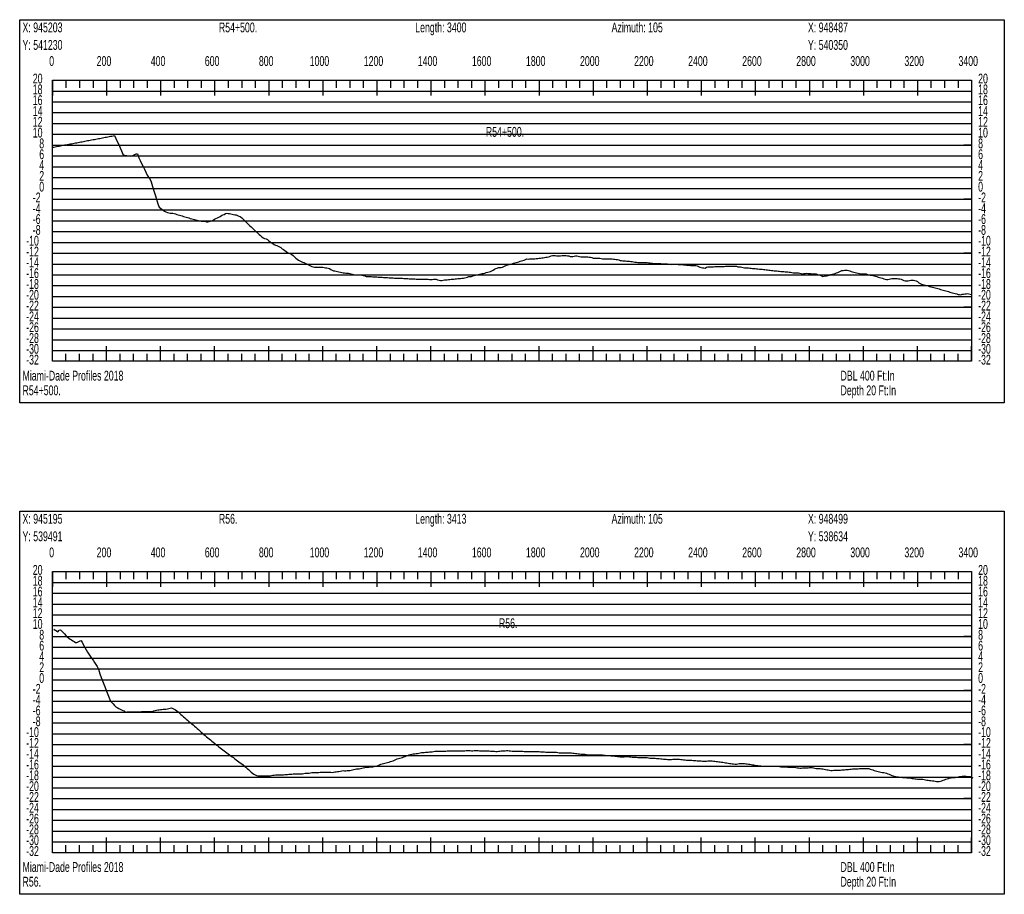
# Model space of a CAD drawing. Header units: feet. Extents: x 1 to 30, y -268 to -1.
# Tile 44 of 94: x 11 to 20, y -141 to -133. Entities that reach past the tile are written whole.
import ezdxf

# ---------------------------------------------------------------- set-up
doc = ezdxf.new("R2010")
doc.units = ezdxf.units.FT
doc.header["$MEASUREMENT"] = 0
doc.layers.add('LABELS', color=7, linetype='Continuous')
doc.layers.add('XSECTION', color=7, linetype='Continuous')

msp = doc.modelspace()

# ---------------------------------------------------------------- linework, layer by layer
at = {"layer": 'XSECTION', "color": 0, "linetype": 'Continuous'}
for points in [[(11.106, -132.805), (20.212, -132.805), (20.212, -136.35), (11.106, -136.35), (11.106, -132.805)], [(11.409, -133.365), (19.909, -133.365), (19.909, -135.965), (11.409, -135.965), (11.409, -133.365)], [(11.409, -133.365), (11.409, -133.506)], [(11.409, -133.365), (11.409, -133.506)], [(11.409, -133.365), (11.409, -133.435)], [(11.409, -133.365), (11.409, -133.435)], [(11.534, -133.365), (11.534, -133.435)], [(11.659, -133.365), (11.659, -133.435)], [(11.784, -133.365), (11.784, -133.435)], [(11.909, -133.365), (11.909, -133.506)], [(11.909, -133.365), (11.909, -133.435)], [(12.034, -133.365), (12.034, -133.435)], [(12.159, -133.365), (12.159, -133.435)], [(12.284, -133.365), (12.284, -133.435)], [(12.409, -133.365), (12.409, -133.506)], [(12.409, -133.365), (12.409, -133.435)], [(12.534, -133.365), (12.534, -133.435)], [(12.659, -133.365), (12.659, -133.435)], [(12.784, -133.365), (12.784, -133.435)], [(12.909, -133.365), (12.909, -133.506)], [(12.909, -133.365), (12.909, -133.435)], [(13.034, -133.365), (13.034, -133.435)], [(13.159, -133.365), (13.159, -133.435)], [(13.284, -133.365), (13.284, -133.435)], [(13.409, -133.365), (13.409, -133.506)], [(13.409, -133.365), (13.409, -133.435)], [(13.534, -133.365), (13.534, -133.435)], [(13.659, -133.365), (13.659, -133.435)], [(13.784, -133.365), (13.784, -133.435)], [(13.909, -133.365), (13.909, -133.506)], [(13.909, -133.365), (13.909, -133.435)], [(14.034, -133.365), (14.034, -133.435)], [(14.159, -133.365), (14.159, -133.435)], [(14.284, -133.365), (14.284, -133.435)], [(14.409, -133.365), (14.409, -133.506)], [(14.409, -133.365), (14.409, -133.435)], [(14.534, -133.365), (14.534, -133.435)], [(14.659, -133.365), (14.659, -133.435)], [(14.784, -133.365), (14.784, -133.435)], [(14.909, -133.365), (14.909, -133.506)], [(14.909, -133.365), (14.909, -133.435)], [(15.034, -133.365), (15.034, -133.435)], [(15.159, -133.365), (15.159, -133.435)], [(15.284, -133.365), (15.284, -133.435)], [(15.409, -133.365), (15.409, -133.506)], [(15.409, -133.365), (15.409, -133.435)], [(15.534, -133.365), (15.534, -133.435)], [(15.659, -133.365), (15.659, -133.435)], [(15.784, -133.365), (15.784, -133.435)], [(15.909, -133.365), (15.909, -133.506)], [(15.909, -133.365), (15.909, -133.435)], [(16.034, -133.365), (16.034, -133.435)], [(16.159, -133.365), (16.159, -133.435)], [(16.284, -133.365), (16.284, -133.435)], [(16.409, -133.365), (16.409, -133.506)], [(16.409, -133.365), (16.409, -133.435)], [(16.534, -133.365), (16.534, -133.435)], [(16.659, -133.365), (16.659, -133.435)], [(16.784, -133.365), (16.784, -133.435)], [(16.909, -133.365), (16.909, -133.506)], [(16.909, -133.365), (16.909, -133.435)], [(17.034, -133.365), (17.034, -133.435)], [(17.159, -133.365), (17.159, -133.435)], [(17.284, -133.365), (17.284, -133.435)], [(17.409, -133.365), (17.409, -133.506)], [(17.409, -133.365), (17.409, -133.435)], [(17.534, -133.365), (17.534, -133.435)], [(17.659, -133.365), (17.659, -133.435)], [(17.784, -133.365), (17.784, -133.435)], [(17.909, -133.365), (17.909, -133.506)], [(17.909, -133.365), (17.909, -133.435)], [(18.034, -133.365), (18.034, -133.435)], [(18.159, -133.365), (18.159, -133.435)], [(18.284, -133.365), (18.284, -133.435)], [(18.409, -133.365), (18.409, -133.506)], [(18.409, -133.365), (18.409, -133.435)], [(18.534, -133.365), (18.534, -133.435)], [(18.659, -133.365), (18.659, -133.435)], [(18.784, -133.365), (18.784, -133.435)], [(18.909, -133.365), (18.909, -133.506)], [(18.909, -133.365), (18.909, -133.435)], [(19.034, -133.365), (19.034, -133.435)], [(19.159, -133.365), (19.159, -133.435)], [(19.284, -133.365), (19.284, -133.435)], [(19.409, -133.365), (19.409, -133.506)], [(19.409, -133.365), (19.409, -133.435)], [(19.534, -133.365), (19.534, -133.435)], [(19.659, -133.365), (19.659, -133.435)], [(19.784, -133.365), (19.784, -133.435)], [(19.909, -133.365), (19.909, -133.506)], [(19.909, -133.365), (19.909, -133.435)], [(11.409, -133.965), (11.479, -133.965)], [(19.909, -133.965), (19.839, -133.965)], [(11.409, -134.465), (11.479, -134.465)], [(19.909, -134.465), (19.839, -134.465)], [(11.409, -134.965), (11.479, -134.965)], [(19.909, -134.965), (19.839, -134.965)], [(11.409, -135.465), (11.479, -135.465)], [(19.909, -135.465), (19.839, -135.465)], [(11.409, -135.965), (11.409, -135.824)], [(11.409, -135.965), (11.409, -135.824)], [(11.909, -135.965), (11.909, -135.824)], [(12.409, -135.965), (12.409, -135.824)], [(12.909, -135.965), (12.909, -135.824)], [(13.409, -135.965), (13.409, -135.824)], [(13.909, -135.965), (13.909, -135.824)], [(14.409, -135.965), (14.409, -135.824)], [(14.909, -135.965), (14.909, -135.824)], [(15.409, -135.965), (15.409, -135.824)], [(15.909, -135.965), (15.909, -135.824)], [(16.409, -135.965), (16.409, -135.824)], [(16.909, -135.965), (16.909, -135.824)], [(17.409, -135.965), (17.409, -135.824)], [(17.909, -135.965), (17.909, -135.824)], [(18.409, -135.965), (18.409, -135.824)], [(18.909, -135.965), (18.909, -135.824)], [(19.409, -135.965), (19.409, -135.824)], [(19.909, -135.965), (19.909, -135.824)], [(11.409, -135.965), (11.409, -135.895)], [(11.409, -135.965), (11.409, -135.895)], [(11.534, -135.965), (11.534, -135.895)], [(11.659, -135.965), (11.659, -135.895)], [(11.784, -135.965), (11.784, -135.895)], [(11.909, -135.965), (11.909, -135.895)], [(12.034, -135.965), (12.034, -135.895)], [(12.159, -135.965), (12.159, -135.895)], [(12.284, -135.965), (12.284, -135.895)], [(12.409, -135.965), (12.409, -135.895)], [(12.534, -135.965), (12.534, -135.895)], [(12.659, -135.965), (12.659, -135.895)], [(12.784, -135.965), (12.784, -135.895)], [(12.909, -135.965), (12.909, -135.895)], [(13.034, -135.965), (13.034, -135.895)], [(13.159, -135.965), (13.159, -135.895)], [(13.284, -135.965), (13.284, -135.895)], [(13.409, -135.965), (13.409, -135.895)], [(13.534, -135.965), (13.534, -135.895)], [(13.659, -135.965), (13.659, -135.895)], [(13.784, -135.965), (13.784, -135.895)], [(13.909, -135.965), (13.909, -135.895)], [(14.034, -135.965), (14.034, -135.895)], [(14.159, -135.965), (14.159, -135.895)], [(14.284, -135.965), (14.284, -135.895)], [(14.409, -135.965), (14.409, -135.895)], [(14.534, -135.965), (14.534, -135.895)], [(14.659, -135.965), (14.659, -135.895)], [(14.784, -135.965), (14.784, -135.895)], [(14.909, -135.965), (14.909, -135.895)], [(15.034, -135.965), (15.034, -135.895)], [(15.159, -135.965), (15.159, -135.895)], [(15.284, -135.965), (15.284, -135.895)], [(15.409, -135.965), (15.409, -135.895)], [(15.534, -135.965), (15.534, -135.895)], [(15.659, -135.965), (15.659, -135.895)], [(15.784, -135.965), (15.784, -135.895)], [(15.909, -135.965), (15.909, -135.895)], [(16.034, -135.965), (16.034, -135.895)], [(16.159, -135.965), (16.159, -135.895)], [(16.284, -135.965), (16.284, -135.895)], [(16.409, -135.965), (16.409, -135.895)], [(16.534, -135.965), (16.534, -135.895)], [(16.659, -135.965), (16.659, -135.895)], [(16.784, -135.965), (16.784, -135.895)], [(16.909, -135.965), (16.909, -135.895)], [(17.034, -135.965), (17.034, -135.895)], [(17.159, -135.965), (17.159, -135.895)], [(17.284, -135.965), (17.284, -135.895)], [(17.409, -135.965), (17.409, -135.895)], [(17.534, -135.965), (17.534, -135.895)], [(17.659, -135.965), (17.659, -135.895)], [(17.784, -135.965), (17.784, -135.895)], [(17.909, -135.965), (17.909, -135.895)], [(18.034, -135.965), (18.034, -135.895)], [(18.159, -135.965), (18.159, -135.895)], [(18.284, -135.965), (18.284, -135.895)], [(18.409, -135.965), (18.409, -135.895)], [(18.534, -135.965), (18.534, -135.895)], [(18.659, -135.965), (18.659, -135.895)], [(18.784, -135.965), (18.784, -135.895)], [(18.909, -135.965), (18.909, -135.895)], [(19.034, -135.965), (19.034, -135.895)], [(19.159, -135.965), (19.159, -135.895)], [(19.284, -135.965), (19.284, -135.895)], [(19.409, -135.965), (19.409, -135.895)], [(19.534, -135.965), (19.534, -135.895)], [(19.659, -135.965), (19.659, -135.895)], [(19.784, -135.965), (19.784, -135.895)], [(19.909, -135.965), (19.909, -135.895)], [(11.106, -137.35), (20.212, -137.35), (20.212, -140.895), (11.106, -140.895), (11.106, -137.35)], [(11.409, -137.91), (19.909, -137.91), (19.909, -140.51), (11.409, -140.51), (11.409, -137.91)], [(11.409, -137.91), (11.409, -138.051)], [(11.409, -137.91), (11.409, -138.051)], [(11.409, -137.91), (11.409, -137.98)], [(11.409, -137.91), (11.409, -137.98)], [(11.534, -137.91), (11.534, -137.98)], [(11.659, -137.91), (11.659, -137.98)], [(11.784, -137.91), (11.784, -137.98)], [(11.909, -137.91), (11.909, -138.051)], [(11.909, -137.91), (11.909, -137.98)], [(12.034, -137.91), (12.034, -137.98)], [(12.159, -137.91), (12.159, -137.98)], [(12.284, -137.91), (12.284, -137.98)], [(12.409, -137.91), (12.409, -138.051)], [(12.409, -137.91), (12.409, -137.98)], [(12.534, -137.91), (12.534, -137.98)], [(12.659, -137.91), (12.659, -137.98)], [(12.784, -137.91), (12.784, -137.98)], [(12.909, -137.91), (12.909, -138.051)], [(12.909, -137.91), (12.909, -137.98)], [(13.034, -137.91), (13.034, -137.98)], [(13.159, -137.91), (13.159, -137.98)], [(13.284, -137.91), (13.284, -137.98)], [(13.409, -137.91), (13.409, -138.051)], [(13.409, -137.91), (13.409, -137.98)], [(13.534, -137.91), (13.534, -137.98)], [(13.659, -137.91), (13.659, -137.98)], [(13.784, -137.91), (13.784, -137.98)], [(13.909, -137.91), (13.909, -138.051)], [(13.909, -137.91), (13.909, -137.98)], [(14.034, -137.91), (14.034, -137.98)], [(14.159, -137.91), (14.159, -137.98)], [(14.284, -137.91), (14.284, -137.98)], [(14.409, -137.91), (14.409, -138.051)], [(14.409, -137.91), (14.409, -137.98)], [(14.534, -137.91), (14.534, -137.98)], [(14.659, -137.91), (14.659, -137.98)], [(14.784, -137.91), (14.784, -137.98)], [(14.909, -137.91), (14.909, -138.051)], [(14.909, -137.91), (14.909, -137.98)], [(15.034, -137.91), (15.034, -137.98)], [(15.159, -137.91), (15.159, -137.98)], [(15.284, -137.91), (15.284, -137.98)], [(15.409, -137.91), (15.409, -138.051)], [(15.409, -137.91), (15.409, -137.98)], [(15.534, -137.91), (15.534, -137.98)], [(15.659, -137.91), (15.659, -137.98)], [(15.784, -137.91), (15.784, -137.98)], [(15.909, -137.91), (15.909, -138.051)], [(15.909, -137.91), (15.909, -137.98)], [(16.034, -137.91), (16.034, -137.98)], [(16.159, -137.91), (16.159, -137.98)], [(16.284, -137.91), (16.284, -137.98)], [(16.409, -137.91), (16.409, -138.051)], [(16.409, -137.91), (16.409, -137.98)], [(16.534, -137.91), (16.534, -137.98)], [(16.659, -137.91), (16.659, -137.98)], [(16.784, -137.91), (16.784, -137.98)], [(16.909, -137.91), (16.909, -138.051)], [(16.909, -137.91), (16.909, -137.98)], [(17.034, -137.91), (17.034, -137.98)], [(17.159, -137.91), (17.159, -137.98)], [(17.284, -137.91), (17.284, -137.98)], [(17.409, -137.91), (17.409, -138.051)], [(17.409, -137.91), (17.409, -137.98)], [(17.534, -137.91), (17.534, -137.98)], [(17.659, -137.91), (17.659, -137.98)], [(17.784, -137.91), (17.784, -137.98)], [(17.909, -137.91), (17.909, -138.051)], [(17.909, -137.91), (17.909, -137.98)], [(18.034, -137.91), (18.034, -137.98)], [(18.159, -137.91), (18.159, -137.98)], [(18.284, -137.91), (18.284, -137.98)], [(18.409, -137.91), (18.409, -138.051)], [(18.409, -137.91), (18.409, -137.98)], [(18.534, -137.91), (18.534, -137.98)], [(18.659, -137.91), (18.659, -137.98)], [(18.784, -137.91), (18.784, -137.98)], [(18.909, -137.91), (18.909, -138.051)], [(18.909, -137.91), (18.909, -137.98)], [(19.034, -137.91), (19.034, -137.98)], [(19.159, -137.91), (19.159, -137.98)], [(19.284, -137.91), (19.284, -137.98)], [(19.409, -137.91), (19.409, -138.051)], [(19.409, -137.91), (19.409, -137.98)], [(19.534, -137.91), (19.534, -137.98)], [(19.659, -137.91), (19.659, -137.98)], [(19.784, -137.91), (19.784, -137.98)], [(19.909, -137.91), (19.909, -138.051)], [(19.909, -137.91), (19.909, -137.98)], [(11.409, -138.51), (11.479, -138.51)], [(19.909, -138.51), (19.839, -138.51)], [(11.409, -139.01), (11.479, -139.01)], [(19.909, -139.01), (19.839, -139.01)], [(11.409, -139.51), (11.479, -139.51)], [(19.909, -139.51), (19.839, -139.51)], [(11.409, -140.01), (11.479, -140.01)], [(19.909, -140.01), (19.839, -140.01)], [(11.409, -140.51), (11.409, -140.369)], [(11.409, -140.51), (11.409, -140.369)], [(11.909, -140.51), (11.909, -140.369)], [(12.409, -140.51), (12.409, -140.369)], [(12.909, -140.51), (12.909, -140.369)], [(13.409, -140.51), (13.409, -140.369)], [(13.909, -140.51), (13.909, -140.369)], [(14.409, -140.51), (14.409, -140.369)], [(14.909, -140.51), (14.909, -140.369)], [(15.409, -140.51), (15.409, -140.369)], [(15.909, -140.51), (15.909, -140.369)], [(16.409, -140.51), (16.409, -140.369)], [(16.909, -140.51), (16.909, -140.369)], [(17.409, -140.51), (17.409, -140.369)], [(17.909, -140.51), (17.909, -140.369)], [(18.409, -140.51), (18.409, -140.369)], [(18.909, -140.51), (18.909, -140.369)], [(19.409, -140.51), (19.409, -140.369)], [(19.909, -140.51), (19.909, -140.369)], [(11.409, -140.51), (11.409, -140.44)], [(11.409, -140.51), (11.409, -140.44)], [(11.534, -140.51), (11.534, -140.44)], [(11.659, -140.51), (11.659, -140.44)], [(11.784, -140.51), (11.784, -140.44)], [(11.909, -140.51), (11.909, -140.44)], [(12.034, -140.51), (12.034, -140.44)], [(12.159, -140.51), (12.159, -140.44)], [(12.284, -140.51), (12.284, -140.44)], [(12.409, -140.51), (12.409, -140.44)], [(12.534, -140.51), (12.534, -140.44)], [(12.659, -140.51), (12.659, -140.44)], [(12.784, -140.51), (12.784, -140.44)], [(12.909, -140.51), (12.909, -140.44)], [(13.034, -140.51), (13.034, -140.44)], [(13.159, -140.51), (13.159, -140.44)], [(13.284, -140.51), (13.284, -140.44)], [(13.409, -140.51), (13.409, -140.44)], [(13.534, -140.51), (13.534, -140.44)], [(13.659, -140.51), (13.659, -140.44)], [(13.784, -140.51), (13.784, -140.44)], [(13.909, -140.51), (13.909, -140.44)], [(14.034, -140.51), (14.034, -140.44)], [(14.159, -140.51), (14.159, -140.44)], [(14.284, -140.51), (14.284, -140.44)], [(14.409, -140.51), (14.409, -140.44)], [(14.534, -140.51), (14.534, -140.44)], [(14.659, -140.51), (14.659, -140.44)], [(14.784, -140.51), (14.784, -140.44)], [(14.909, -140.51), (14.909, -140.44)], [(15.034, -140.51), (15.034, -140.44)], [(15.159, -140.51), (15.159, -140.44)], [(15.284, -140.51), (15.284, -140.44)], [(15.409, -140.51), (15.409, -140.44)], [(15.534, -140.51), (15.534, -140.44)], [(15.659, -140.51), (15.659, -140.44)], [(15.784, -140.51), (15.784, -140.44)], [(15.909, -140.51), (15.909, -140.44)], [(16.034, -140.51), (16.034, -140.44)], [(16.159, -140.51), (16.159, -140.44)], [(16.284, -140.51), (16.284, -140.44)], [(16.409, -140.51), (16.409, -140.44)], [(16.534, -140.51), (16.534, -140.44)], [(16.659, -140.51), (16.659, -140.44)], [(16.784, -140.51), (16.784, -140.44)], [(16.909, -140.51), (16.909, -140.44)], [(17.034, -140.51), (17.034, -140.44)], [(17.159, -140.51), (17.159, -140.44)], [(17.284, -140.51), (17.284, -140.44)], [(17.409, -140.51), (17.409, -140.44)], [(17.534, -140.51), (17.534, -140.44)], [(17.659, -140.51), (17.659, -140.44)], [(17.784, -140.51), (17.784, -140.44)], [(17.909, -140.51), (17.909, -140.44)], [(18.034, -140.51), (18.034, -140.44)], [(18.159, -140.51), (18.159, -140.44)], [(18.284, -140.51), (18.284, -140.44)], [(18.409, -140.51), (18.409, -140.44)], [(18.534, -140.51), (18.534, -140.44)], [(18.659, -140.51), (18.659, -140.44)], [(18.784, -140.51), (18.784, -140.44)], [(18.909, -140.51), (18.909, -140.44)], [(19.034, -140.51), (19.034, -140.44)], [(19.159, -140.51), (19.159, -140.44)], [(19.284, -140.51), (19.284, -140.44)], [(19.409, -140.51), (19.409, -140.44)], [(19.534, -140.51), (19.534, -140.44)], [(19.659, -140.51), (19.659, -140.44)], [(19.784, -140.51), (19.784, -140.44)], [(19.909, -140.51), (19.909, -140.44)]]:
    msp.add_lwpolyline(points, dxfattribs=at)
at = {"layer": 'XSECTION', "color": 0}
for points in [[(11.409, -133.465), (19.909, -133.465)], [(11.409, -133.565), (19.909, -133.565)], [(11.409, -133.665), (19.909, -133.665)], [(11.409, -133.765), (19.909, -133.765)], [(11.409, -133.865), (19.909, -133.865)], [(11.409, -133.965), (19.909, -133.965)], [(11.409, -134.065), (19.909, -134.065)], [(11.409, -134.165), (19.909, -134.165)], [(11.409, -134.265), (19.909, -134.265)], [(11.409, -134.365), (19.909, -134.365)], [(11.409, -134.465), (19.909, -134.465)], [(11.409, -134.565), (19.909, -134.565)], [(11.409, -134.665), (19.909, -134.665)], [(11.409, -134.765), (19.909, -134.765)], [(11.409, -134.865), (19.909, -134.865)], [(11.409, -134.965), (19.909, -134.965)], [(11.409, -135.065), (19.909, -135.065)], [(11.409, -135.165), (19.909, -135.165)], [(11.409, -135.265), (19.909, -135.265)], [(11.409, -135.365), (19.909, -135.365)], [(11.409, -135.465), (19.909, -135.465)], [(11.409, -135.565), (19.909, -135.565)], [(11.409, -135.665), (19.909, -135.665)], [(11.409, -135.765), (19.909, -135.765)], [(11.409, -135.865), (19.909, -135.865)], [(11.409, -138.01), (19.909, -138.01)], [(11.409, -138.11), (19.909, -138.11)], [(11.409, -138.21), (19.909, -138.21)], [(11.409, -138.31), (19.909, -138.31)], [(11.409, -138.41), (19.909, -138.41)], [(11.409, -138.51), (19.909, -138.51)], [(11.409, -138.61), (19.909, -138.61)], [(11.409, -138.71), (19.909, -138.71)], [(11.409, -138.81), (19.909, -138.81)], [(11.409, -138.91), (19.909, -138.91)], [(11.409, -139.01), (19.909, -139.01)], [(11.409, -139.11), (19.909, -139.11)], [(11.409, -139.21), (19.909, -139.21)], [(11.409, -139.31), (19.909, -139.31)], [(11.409, -139.41), (19.909, -139.41)], [(11.409, -139.51), (19.909, -139.51)], [(11.409, -139.61), (19.909, -139.61)], [(11.409, -139.71), (19.909, -139.71)], [(11.409, -139.81), (19.909, -139.81)], [(11.409, -139.91), (19.909, -139.91)], [(11.409, -140.01), (19.909, -140.01)], [(11.409, -140.11), (19.909, -140.11)], [(11.409, -140.21), (19.909, -140.21)], [(11.409, -140.31), (19.909, -140.31)], [(11.409, -140.41), (19.909, -140.41)]]:
    msp.add_lwpolyline(points, dxfattribs=at)
at = {"layer": 'XSECTION', "color": 5, "linetype": 'Continuous'}
for points in [[(11.409, -133.984), (11.4215, -133.983), (11.434, -133.9805), (11.4465, -133.9785), (11.459, -133.976), (11.4715, -133.9735), (11.484, -133.971), (11.4965, -133.969), (11.509, -133.9665), (11.5215, -133.964), (11.534, -133.962), (11.5465, -133.9595), (11.559, -133.957), (11.5715, -133.9545), (11.584, -133.9525), (11.5965, -133.95), (11.609, -133.9475), (11.6215, -133.945), (11.634, -133.943), (11.6465, -133.9405), (11.659, -133.938), (11.6715, -133.9355), (11.684, -133.9335), (11.6965, -133.931), (11.709, -133.9285), (11.7215, -133.926), (11.734, -133.924), (11.7465, -133.9215), (11.759, -133.919), (11.7715, -133.917), (11.784, -133.9145), (11.7965, -133.912), (11.809, -133.9095), (11.8215, -133.9075), (11.834, -133.905), (11.8465, -133.9025), (11.859, -133.9), (11.8715, -133.898), (11.884, -133.8955), (11.8965, -133.893), (11.909, -133.8905), (11.9215, -133.8885), (11.934, -133.886), (11.9465, -133.8835), (11.959, -133.881), (11.9715, -133.879), (11.984, -133.8765), (11.9965, -133.9035), (12.009, -133.932), (12.0215, -133.961), (12.034, -133.99), (12.0465, -134.0185), (12.059, -134.0475), (12.0715, -134.057), (12.084, -134.0605), (12.0965, -134.062), (12.109, -134.063), (12.1215, -134.0645), (12.134, -134.066), (12.1465, -134.063), (12.159, -134.057), (12.1715, -134.0515), (12.184, -134.0465), (12.1965, -134.047), (12.209, -134.0815), (12.2215, -134.1085), (12.234, -134.135), (12.2465, -134.162), (12.259, -134.189), (12.2715, -134.2155), (12.284, -134.242), (12.2965, -134.2615), (12.309, -134.276), (12.3215, -134.306), (12.334, -134.348), (12.3465, -134.387), (12.359, -134.4255), (12.3715, -134.466), (12.384, -134.5075), (12.3965, -134.538), (12.409, -134.5475), (12.4215, -134.557), (12.434, -134.566), (12.4465, -134.5765), (12.459, -134.583), (12.4715, -134.5875), (12.484, -134.5905), (12.4965, -134.5935), (12.509, -134.5945), (12.5215, -134.5945), (12.534, -134.598), (12.5465, -134.6015), (12.559, -134.6055), (12.5715, -134.609), (12.584, -134.613), (12.5965, -134.6165), (12.609, -134.6205), (12.6215, -134.624), (12.634, -134.628), (12.6465, -134.6315), (12.659, -134.635), (12.6715, -134.639), (12.684, -134.6425), (12.6965, -134.6465), (12.709, -134.6505), (12.7215, -134.654), (12.734, -134.657), (12.7465, -134.66), (12.759, -134.663), (12.7715, -134.666), (12.784, -134.6685), (12.7965, -134.67), (12.809, -134.67), (12.8215, -134.67), (12.834, -134.6735), (12.8465, -134.6735), (12.859, -134.672), (12.8715, -134.67), (12.884, -134.666), (12.8965, -134.658), (12.909, -134.6515), (12.9215, -134.6445), (12.934, -134.6375), (12.9465, -134.631), (12.959, -134.624), (12.9715, -134.6175), (12.984, -134.6105), (12.9965, -134.6055), (13.009, -134.598), (13.0215, -134.596), (13.034, -134.5965), (13.0465, -134.597), (13.059, -134.6), (13.0715, -134.604), (13.084, -134.6075), (13.0965, -134.6085), (13.109, -134.6115), (13.1215, -134.616), (13.134, -134.621), (13.1465, -134.626), (13.159, -134.638), (13.1715, -134.65), (13.184, -134.6625), (13.1965, -134.6745), (13.209, -134.6865), (13.2215, -134.6985), (13.234, -134.7105), (13.2465, -134.722), (13.259, -134.7335), (13.2715, -134.745), (13.284, -134.7565), (13.2965, -134.768), (13.309, -134.7795), (13.3215, -134.791), (13.334, -134.8025), (13.3465, -134.814), (13.359, -134.823), (13.3715, -134.8285), (13.384, -134.833), (13.3965, -134.8395), (13.409, -134.8495), (13.4215, -134.8595), (13.434, -134.8685), (13.4465, -134.8755), (13.459, -134.884), (13.4715, -134.8905), (13.484, -134.895), (13.4965, -134.9005), (13.509, -134.906), (13.5215, -134.9135), (13.534, -134.9235), (13.5465, -134.932), (13.559, -134.9405), (13.5715, -134.949), (13.584, -134.9575), (13.5965, -134.9635), (13.609, -134.9695), (13.6215, -134.977), (13.634, -134.987), (13.6465, -134.999), (13.659, -135.011), (13.6715, -135.021), (13.684, -135.0285), (13.6965, -135.035), (13.709, -135.041), (13.7215, -135.0465), (13.734, -135.052), (13.7465, -135.058), (13.759, -135.0635), (13.7715, -135.0695), (13.784, -135.075), (13.7965, -135.0805), (13.809, -135.0865), (13.8215, -135.092), (13.834, -135.094), (13.8465, -135.095), (13.859, -135.095), (13.8715, -135.095), (13.884, -135.095), (13.8965, -135.095), (13.909, -135.095), (13.9215, -135.0965), (13.934, -135.1), (13.9465, -135.1005), (13.959, -135.103), (13.9715, -135.1075), (13.984, -135.1145), (13.9965, -135.1215), (14.009, -135.1265), (14.0215, -135.129), (14.034, -135.132), (14.0465, -135.1345), (14.059, -135.137), (14.0715, -135.1395), (14.084, -135.1425), (14.0965, -135.145), (14.109, -135.1475), (14.1215, -135.1505), (14.134, -135.1505), (14.1465, -135.1505), (14.159, -135.152), (14.1715, -135.1555), (14.184, -135.1585), (14.1965, -135.162), (14.209, -135.165), (14.2215, -135.165), (14.234, -135.165), (14.2465, -135.165), (14.259, -135.1655), (14.2715, -135.169), (14.284, -135.172), (14.2965, -135.1755), (14.309, -135.1795), (14.3215, -135.1795), (14.334, -135.18), (14.3465, -135.181), (14.359, -135.1815), (14.3715, -135.1825), (14.384, -135.1835), (14.3965, -135.184), (14.409, -135.185), (14.4215, -135.1855), (14.434, -135.1865), (14.4465, -135.187), (14.459, -135.188), (14.4715, -135.1885), (14.484, -135.1895), (14.4965, -135.1905), (14.509, -135.191), (14.5215, -135.192), (14.534, -135.1925), (14.5465, -135.1935), (14.559, -135.194), (14.5715, -135.1945), (14.584, -135.195), (14.5965, -135.195), (14.609, -135.195), (14.6215, -135.196), (14.634, -135.196), (14.6465, -135.197), (14.659, -135.198), (14.6715, -135.199), (14.684, -135.1995), (14.6965, -135.2), (14.709, -135.201), (14.7215, -135.2015), (14.734, -135.202), (14.7465, -135.203), (14.759, -135.2035), (14.7715, -135.204), (14.784, -135.2045), (14.7965, -135.2045), (14.809, -135.205), (14.8215, -135.205), (14.834, -135.205), (14.8465, -135.205), (14.859, -135.205), (14.8715, -135.2055), (14.884, -135.2065), (14.8965, -135.2075), (14.909, -135.2085), (14.9215, -135.2085), (14.934, -135.2045), (14.9465, -135.204), (14.959, -135.2065), (14.9715, -135.21), (14.984, -135.213), (14.9965, -135.2165), (15.009, -135.2175), (15.0215, -135.2135), (15.034, -135.2125), (15.0465, -135.211), (15.059, -135.21), (15.0715, -135.2085), (15.084, -135.2075), (15.0965, -135.2065), (15.109, -135.205), (15.1215, -135.204), (15.134, -135.2025), (15.1465, -135.2015), (15.159, -135.2), (15.1715, -135.199), (15.184, -135.1975), (15.1965, -135.1965), (15.209, -135.195), (15.2215, -135.1925), (15.234, -135.189), (15.2465, -135.1855), (15.259, -135.1815), (15.2715, -135.179), (15.284, -135.179), (15.2965, -135.1755), (15.309, -135.172), (15.3215, -135.168), (15.334, -135.164), (15.3465, -135.161), (15.359, -135.1585), (15.3715, -135.156), (15.384, -135.1535), (15.3965, -135.1525), (15.409, -135.151), (15.4215, -135.144), (15.434, -135.1395), (15.4465, -135.1365), (15.459, -135.133), (15.4715, -135.128), (15.484, -135.1205), (15.4965, -135.1125), (15.509, -135.1075), (15.5215, -135.102), (15.534, -135.098), (15.5465, -135.098), (15.559, -135.098), (15.5715, -135.0955), (15.584, -135.0875), (15.5965, -135.082), (15.609, -135.0765), (15.6215, -135.073), (15.634, -135.0695), (15.6465, -135.066), (15.659, -135.0625), (15.6715, -135.0585), (15.684, -135.055), (15.6965, -135.051), (15.709, -135.0475), (15.7215, -135.0435), (15.734, -135.04), (15.7465, -135.036), (15.759, -135.0325), (15.7715, -135.0285), (15.784, -135.0245), (15.7965, -135.017), (15.809, -135.019), (15.8215, -135.0175), (15.834, -135.017), (15.8465, -135.018), (15.859, -135.0185), (15.8715, -135.0175), (15.884, -135.015), (15.8965, -135.013), (15.909, -135.0115), (15.9215, -135.01), (15.934, -135.008), (15.9465, -135.0065), (15.959, -135.005), (15.9715, -135.003), (15.984, -135.0015), (15.9965, -134.9985), (16.009, -134.9945), (16.0215, -134.9905), (16.034, -134.9865), (16.0465, -134.9855), (16.059, -134.986), (16.0715, -134.989), (16.084, -134.99), (16.0965, -134.99), (16.109, -134.99), (16.1215, -134.9865), (16.134, -134.985), (16.1465, -134.9855), (16.159, -134.987), (16.1715, -134.989), (16.184, -134.9905), (16.1965, -134.9945), (16.209, -134.995), (16.2215, -134.994), (16.234, -134.992), (16.2465, -134.99), (16.259, -134.99), (16.2715, -134.992), (16.284, -134.9955), (16.2965, -134.999), (16.309, -135), (16.3215, -135), (16.334, -135), (16.3465, -135), (16.359, -135), (16.3715, -135.0015), (16.384, -135.003), (16.3965, -135.005), (16.409, -135.01), (16.4215, -135.01), (16.434, -135.01), (16.4465, -135.01), (16.459, -135.01), (16.4715, -135.011), (16.484, -135.014), (16.4965, -135.0155), (16.509, -135.0155), (16.5215, -135.0155), (16.534, -135.0155), (16.5465, -135.0155), (16.559, -135.0155), (16.5715, -135.0155), (16.584, -135.0185), (16.5965, -135.0205), (16.609, -135.0215), (16.6215, -135.0225), (16.634, -135.023), (16.6465, -135.026), (16.659, -135.0315), (16.6715, -135.033), (16.684, -135.0345), (16.6965, -135.036), (16.709, -135.037), (16.7215, -135.0385), (16.734, -135.04), (16.7465, -135.0395), (16.759, -135.0415), (16.7715, -135.043), (16.784, -135.0445), (16.7965, -135.0465), (16.809, -135.048), (16.8215, -135.0495), (16.834, -135.0495), (16.8465, -135.0495), (16.859, -135.0495), (16.8715, -135.0495), (16.884, -135.0495), (16.8965, -135.0495), (16.909, -135.051), (16.9215, -135.0545), (16.934, -135.0555), (16.9465, -135.057), (16.959, -135.058), (16.9715, -135.059), (16.984, -135.0595), (16.9965, -135.0595), (17.009, -135.0595), (17.0215, -135.0595), (17.034, -135.0605), (17.0465, -135.062), (17.059, -135.064), (17.0715, -135.0645), (17.084, -135.0645), (17.0965, -135.0645), (17.109, -135.065), (17.1215, -135.066), (17.134, -135.0695), (17.1465, -135.066), (17.159, -135.065), (17.1715, -135.0655), (17.184, -135.0675), (17.1965, -135.07), (17.209, -135.07), (17.2215, -135.07), (17.234, -135.07), (17.2465, -135.071), (17.259, -135.073), (17.2715, -135.0745), (17.284, -135.075), (17.2965, -135.076), (17.309, -135.0795), (17.3215, -135.08), (17.334, -135.08), (17.3465, -135.08), (17.359, -135.08), (17.3715, -135.081), (17.384, -135.0875), (17.3965, -135.094), (17.409, -135.098), (17.4215, -135.1), (17.434, -135.1005), (17.4465, -135.1045), (17.459, -135.0945), (17.4715, -135.09), (17.484, -135.09), (17.4965, -135.09), (17.509, -135.09), (17.5215, -135.0895), (17.534, -135.089), (17.5465, -135.0885), (17.559, -135.0885), (17.5715, -135.088), (17.584, -135.0875), (17.5965, -135.087), (17.609, -135.0865), (17.6215, -135.0865), (17.634, -135.086), (17.6465, -135.0855), (17.659, -135.085), (17.6715, -135.085), (17.684, -135.085), (17.6965, -135.085), (17.709, -135.085), (17.7215, -135.085), (17.734, -135.086), (17.7465, -135.0895), (17.759, -135.09), (17.7715, -135.0915), (17.784, -135.095), (17.7965, -135.0975), (17.809, -135.1), (17.8215, -135.1), (17.834, -135.1), (17.8465, -135.1015), (17.859, -135.103), (17.8715, -135.1045), (17.884, -135.106), (17.8965, -135.1065), (17.909, -135.1075), (17.9215, -135.1085), (17.934, -135.1095), (17.9465, -135.1115), (17.959, -135.1125), (17.9715, -135.1135), (17.984, -135.1155), (17.9965, -135.117), (18.009, -135.1185), (18.0215, -135.1195), (18.034, -135.121), (18.0465, -135.1225), (18.059, -135.124), (18.0715, -135.1255), (18.084, -135.127), (18.0965, -135.128), (18.109, -135.1295), (18.1215, -135.131), (18.134, -135.1325), (18.1465, -135.134), (18.159, -135.135), (18.1715, -135.135), (18.184, -135.136), (18.1965, -135.137), (18.209, -135.138), (18.2215, -135.139), (18.234, -135.14), (18.2465, -135.1425), (18.259, -135.145), (18.2715, -135.145), (18.284, -135.145), (18.2965, -135.1455), (18.309, -135.1475), (18.3215, -135.1495), (18.334, -135.1525), (18.3465, -135.155), (18.359, -135.1535), (18.3715, -135.1515), (18.384, -135.15), (18.3965, -135.1515), (18.409, -135.1525), (18.4215, -135.1535), (18.434, -135.1545), (18.4465, -135.155), (18.459, -135.155), (18.4715, -135.157), (18.484, -135.1605), (18.4965, -135.1635), (18.509, -135.169), (18.5215, -135.1755), (18.534, -135.1795), (18.5465, -135.1775), (18.559, -135.1755), (18.5715, -135.1735), (18.584, -135.171), (18.5965, -135.1675), (18.609, -135.163), (18.6215, -135.159), (18.634, -135.1555), (18.6465, -135.152), (18.659, -135.1475), (18.6715, -135.142), (18.684, -135.137), (18.6965, -135.1305), (18.709, -135.125), (18.7215, -135.124), (18.734, -135.1225), (18.7465, -135.1215), (18.759, -135.1205), (18.7715, -135.1245), (18.784, -135.1295), (18.7965, -135.133), (18.809, -135.136), (18.8215, -135.139), (18.834, -135.142), (18.8465, -135.145), (18.859, -135.1485), (18.8715, -135.1515), (18.884, -135.1555), (18.8965, -135.1555), (18.909, -135.1555), (18.9215, -135.1555), (18.934, -135.157), (18.9465, -135.1615), (18.959, -135.1655), (18.9715, -135.167), (18.984, -135.1685), (18.9965, -135.1705), (19.009, -135.174), (19.0215, -135.1775), (19.034, -135.1815), (19.0465, -135.1855), (19.059, -135.189), (19.0715, -135.193), (19.084, -135.197), (19.0965, -135.201), (19.109, -135.2045), (19.1215, -135.2085), (19.134, -135.2075), (19.1465, -135.2045), (19.159, -135.201), (19.1715, -135.2), (19.184, -135.2), (19.1965, -135.2), (19.209, -135.2), (19.2215, -135.2), (19.234, -135.2005), (19.2465, -135.2025), (19.259, -135.205), (19.2715, -135.212), (19.284, -135.2185), (19.2965, -135.2195), (19.309, -135.2195), (19.3215, -135.2195), (19.334, -135.217), (19.3465, -135.2145), (19.359, -135.2145), (19.3715, -135.2145), (19.384, -135.2175), (19.3965, -135.222), (19.409, -135.228), (19.4215, -135.2375), (19.434, -135.2465), (19.4465, -135.251), (19.459, -135.2545), (19.4715, -135.258), (19.484, -135.2615), (19.4965, -135.265), (19.509, -135.268), (19.5215, -135.2715), (19.534, -135.275), (19.5465, -135.2785), (19.559, -135.282), (19.5715, -135.2855), (19.584, -135.289), (19.5965, -135.2925), (19.609, -135.296), (19.6215, -135.2995), (19.634, -135.303), (19.6465, -135.3065), (19.659, -135.31), (19.6715, -135.3135), (19.684, -135.317), (19.6965, -135.3205), (19.709, -135.324), (19.7215, -135.327), (19.734, -135.3305), (19.7465, -135.334), (19.759, -135.3375), (19.7715, -135.341), (19.784, -135.3455), (19.7965, -135.348), (19.809, -135.351), (19.8215, -135.345), (19.834, -135.343), (19.8465, -135.3415), (19.859, -135.34), (19.8715, -135.338), (19.884, -135.34), (19.8965, -135.3435), (19.909, -135.347), (19.909, -135.347)], [(11.422, -138.443), (11.434, -138.451), (11.4465, -138.459), (11.459, -138.4675), (11.4715, -138.453), (11.484, -138.4495), (11.4965, -138.46), (11.509, -138.473), (11.5215, -138.4865), (11.534, -138.5), (11.5465, -138.513), (11.559, -138.5265), (11.5715, -138.5345), (11.584, -138.5425), (11.5965, -138.55), (11.609, -138.5575), (11.6215, -138.565), (11.634, -138.5665), (11.6465, -138.5605), (11.659, -138.5545), (11.6715, -138.5485), (11.684, -138.563), (11.6965, -138.59), (11.709, -138.6125), (11.7215, -138.633), (11.734, -138.654), (11.7465, -138.673), (11.759, -138.692), (11.7715, -138.711), (11.784, -138.7305), (11.7965, -138.7495), (11.809, -138.7685), (11.8215, -138.7875), (11.834, -138.8135), (11.8465, -138.857), (11.859, -138.8885), (11.8715, -138.92), (11.884, -138.9515), (11.8965, -138.9835), (11.909, -139.015), (11.9215, -139.0465), (11.934, -139.0785), (11.9465, -139.107), (11.959, -139.1205), (11.9715, -139.1345), (11.984, -139.148), (11.9965, -139.16), (12.009, -139.1685), (12.0215, -139.175), (12.034, -139.1815), (12.0465, -139.188), (12.059, -139.1945), (12.0715, -139.1985), (12.084, -139.209), (12.0965, -139.207), (12.109, -139.208), (12.1215, -139.208), (12.134, -139.2075), (12.1465, -139.208), (12.159, -139.2085), (12.1715, -139.2085), (12.184, -139.208), (12.1965, -139.208), (12.209, -139.2075), (12.2215, -139.207), (12.234, -139.205), (12.2465, -139.203), (12.259, -139.203), (12.2715, -139.2035), (12.284, -139.204), (12.2965, -139.2045), (12.309, -139.205), (12.3215, -139.205), (12.334, -139.205), (12.3465, -139.199), (12.359, -139.195), (12.3715, -139.191), (12.384, -139.189), (12.3965, -139.1875), (12.409, -139.1865), (12.4215, -139.185), (12.434, -139.184), (12.4465, -139.1825), (12.459, -139.181), (12.4715, -139.1785), (12.484, -139.1765), (12.4965, -139.1735), (12.509, -139.1715), (12.5215, -139.176), (12.534, -139.182), (12.5465, -139.1885), (12.559, -139.198), (12.5715, -139.2085), (12.584, -139.2195), (12.5965, -139.2305), (12.609, -139.2415), (12.6215, -139.2525), (12.634, -139.263), (12.6465, -139.274), (12.659, -139.285), (12.6715, -139.296), (12.684, -139.307), (12.6965, -139.3175), (12.709, -139.3285), (12.7215, -139.3395), (12.734, -139.3505), (12.7465, -139.3615), (12.759, -139.372), (12.7715, -139.383), (12.784, -139.394), (12.7965, -139.405), (12.809, -139.416), (12.8215, -139.4265), (12.834, -139.437), (12.8465, -139.447), (12.859, -139.457), (12.8715, -139.467), (12.884, -139.477), (12.8965, -139.487), (12.909, -139.498), (12.9215, -139.5085), (12.934, -139.5195), (12.9465, -139.5305), (12.959, -139.54), (12.9715, -139.549), (12.984, -139.559), (12.9965, -139.5685), (13.009, -139.5775), (13.0215, -139.5865), (13.034, -139.5955), (13.0465, -139.6045), (13.059, -139.6135), (13.0715, -139.622), (13.084, -139.6305), (13.0965, -139.6405), (13.109, -139.6505), (13.1215, -139.6605), (13.134, -139.6705), (13.1465, -139.68), (13.159, -139.6895), (13.1715, -139.6985), (13.184, -139.7095), (13.1965, -139.7195), (13.209, -139.7305), (13.2215, -139.741), (13.234, -139.7525), (13.2465, -139.764), (13.259, -139.7745), (13.2715, -139.784), (13.284, -139.7905), (13.2965, -139.796), (13.309, -139.799), (13.3215, -139.7995), (13.334, -139.7995), (13.3465, -139.7995), (13.359, -139.7995), (13.3715, -139.8), (13.384, -139.8), (13.3965, -139.8), (13.409, -139.8), (13.4215, -139.7995), (13.434, -139.796), (13.4465, -139.794), (13.459, -139.7925), (13.4715, -139.791), (13.484, -139.79), (13.4965, -139.79), (13.509, -139.79), (13.5215, -139.79), (13.534, -139.7895), (13.5465, -139.7885), (13.559, -139.7875), (13.5715, -139.7865), (13.584, -139.7855), (13.5965, -139.7845), (13.609, -139.7845), (13.6215, -139.783), (13.634, -139.7805), (13.6465, -139.7795), (13.659, -139.7795), (13.6715, -139.7795), (13.684, -139.7795), (13.6965, -139.7795), (13.709, -139.7795), (13.7215, -139.7795), (13.734, -139.7765), (13.7465, -139.7745), (13.759, -139.7745), (13.7715, -139.7745), (13.784, -139.7745), (13.7965, -139.772), (13.809, -139.7695), (13.8215, -139.7695), (13.834, -139.7695), (13.8465, -139.7695), (13.859, -139.7695), (13.8715, -139.769), (13.884, -139.7655), (13.8965, -139.7645), (13.909, -139.7645), (13.9215, -139.7645), (13.934, -139.7645), (13.9465, -139.7645), (13.959, -139.7645), (13.9715, -139.7645), (13.984, -139.7665), (13.9965, -139.769), (14.009, -139.7655), (14.0215, -139.7635), (14.034, -139.7615), (14.0465, -139.76), (14.059, -139.758), (14.0715, -139.7555), (14.084, -139.7525), (14.0965, -139.75), (14.109, -139.7515), (14.1215, -139.754), (14.134, -139.7505), (14.1465, -139.7495), (14.159, -139.7495), (14.1715, -139.7465), (14.184, -139.7435), (14.1965, -139.741), (14.209, -139.738), (14.2215, -139.735), (14.234, -139.7345), (14.2465, -139.734), (14.259, -139.731), (14.2715, -139.7275), (14.284, -139.7245), (14.2965, -139.7215), (14.309, -139.72), (14.3215, -139.72), (14.334, -139.718), (14.3465, -139.7155), (14.359, -139.715), (14.3715, -139.715), (14.384, -139.712), (14.3965, -139.709), (14.409, -139.7055), (14.4215, -139.702), (14.434, -139.698), (14.4465, -139.692), (14.459, -139.688), (14.4715, -139.6855), (14.484, -139.6825), (14.4965, -139.679), (14.509, -139.6755), (14.5215, -139.6715), (14.534, -139.6675), (14.5465, -139.6635), (14.559, -139.6595), (14.5715, -139.6535), (14.584, -139.6475), (14.5965, -139.642), (14.609, -139.6385), (14.6215, -139.6355), (14.634, -139.633), (14.6465, -139.63), (14.659, -139.6235), (14.6715, -139.619), (14.684, -139.6155), (14.6965, -139.6095), (14.709, -139.604), (14.7215, -139.601), (14.734, -139.599), (14.7465, -139.597), (14.759, -139.595), (14.7715, -139.593), (14.784, -139.591), (14.7965, -139.588), (14.809, -139.5855), (14.8215, -139.5845), (14.834, -139.5835), (14.8465, -139.5825), (14.859, -139.5815), (14.8715, -139.58), (14.884, -139.579), (14.8965, -139.578), (14.909, -139.577), (14.9215, -139.576), (14.934, -139.5745), (14.9465, -139.572), (14.959, -139.5715), (14.9715, -139.571), (14.984, -139.5705), (14.9965, -139.57), (15.009, -139.57), (15.0215, -139.57), (15.034, -139.5695), (15.0465, -139.5695), (15.059, -139.569), (15.0715, -139.569), (15.084, -139.569), (15.0965, -139.5685), (15.109, -139.5685), (15.1215, -139.568), (15.134, -139.568), (15.1465, -139.5675), (15.159, -139.5675), (15.1715, -139.567), (15.184, -139.567), (15.1965, -139.567), (15.209, -139.5665), (15.2215, -139.5665), (15.234, -139.566), (15.2465, -139.566), (15.259, -139.566), (15.2715, -139.566), (15.284, -139.5675), (15.2965, -139.5665), (15.309, -139.5655), (15.3215, -139.5655), (15.334, -139.566), (15.3465, -139.566), (15.359, -139.5665), (15.3715, -139.567), (15.384, -139.567), (15.3965, -139.5675), (15.409, -139.568), (15.4215, -139.5685), (15.434, -139.5685), (15.4465, -139.569), (15.459, -139.5695), (15.4715, -139.5695), (15.484, -139.57), (15.4965, -139.5705), (15.509, -139.573), (15.5215, -139.575), (15.534, -139.572), (15.5465, -139.57), (15.559, -139.569), (15.5715, -139.5685), (15.584, -139.5675), (15.5965, -139.567), (15.609, -139.566), (15.6215, -139.5655), (15.634, -139.567), (15.6465, -139.5685), (15.659, -139.57), (15.6715, -139.57), (15.684, -139.57), (15.6965, -139.57), (15.709, -139.57), (15.7215, -139.57), (15.734, -139.5705), (15.7465, -139.571), (15.759, -139.572), (15.7715, -139.5725), (15.784, -139.573), (15.7965, -139.5735), (15.809, -139.574), (15.8215, -139.575), (15.834, -139.575), (15.8465, -139.575), (15.859, -139.575), (15.8715, -139.575), (15.884, -139.575), (15.8965, -139.575), (15.909, -139.575), (15.9215, -139.576), (15.934, -139.5765), (15.9465, -139.5775), (15.959, -139.578), (15.9715, -139.579), (15.984, -139.5795), (15.9965, -139.58), (16.009, -139.58), (16.0215, -139.58), (16.034, -139.58), (16.0465, -139.58), (16.059, -139.58), (16.0715, -139.58), (16.084, -139.5825), (16.0965, -139.585), (16.109, -139.585), (16.1215, -139.585), (16.134, -139.585), (16.1465, -139.585), (16.159, -139.585), (16.1715, -139.585), (16.184, -139.585), (16.1965, -139.585), (16.209, -139.5865), (16.2215, -139.588), (16.234, -139.5895), (16.2465, -139.591), (16.259, -139.5925), (16.2715, -139.5945), (16.284, -139.596), (16.2965, -139.5975), (16.309, -139.599), (16.3215, -139.6), (16.334, -139.6), (16.3465, -139.601), (16.359, -139.6035), (16.3715, -139.605), (16.384, -139.605), (16.3965, -139.605), (16.409, -139.605), (16.4215, -139.605), (16.434, -139.605), (16.4465, -139.605), (16.459, -139.605), (16.4715, -139.605), (16.484, -139.605), (16.4965, -139.606), (16.509, -139.6075), (16.5215, -139.6085), (16.534, -139.6095), (16.5465, -139.611), (16.559, -139.612), (16.5715, -139.613), (16.584, -139.6145), (16.5965, -139.6155), (16.609, -139.6165), (16.6215, -139.618), (16.634, -139.619), (16.6465, -139.621), (16.659, -139.6245), (16.6715, -139.6235), (16.684, -139.623), (16.6965, -139.622), (16.709, -139.621), (16.7215, -139.62), (16.734, -139.621), (16.7465, -139.623), (16.759, -139.6245), (16.7715, -139.625), (16.784, -139.625), (16.7965, -139.625), (16.809, -139.625), (16.8215, -139.628), (16.834, -139.63), (16.8465, -139.63), (16.859, -139.63), (16.8715, -139.63), (16.884, -139.63), (16.8965, -139.63), (16.909, -139.63), (16.9215, -139.632), (16.934, -139.635), (16.9465, -139.635), (16.959, -139.6355), (16.9715, -139.636), (16.984, -139.637), (16.9965, -139.638), (17.009, -139.6385), (17.0215, -139.6395), (17.034, -139.6405), (17.0465, -139.6425), (17.059, -139.6445), (17.0715, -139.645), (17.084, -139.645), (17.0965, -139.648), (17.109, -139.6495), (17.1215, -139.648), (17.134, -139.6465), (17.1465, -139.645), (17.159, -139.645), (17.1715, -139.645), (17.184, -139.645), (17.1965, -139.645), (17.209, -139.646), (17.2215, -139.6475), (17.234, -139.649), (17.2465, -139.6505), (17.259, -139.6525), (17.2715, -139.6545), (17.284, -139.655), (17.2965, -139.655), (17.309, -139.655), (17.3215, -139.6555), (17.334, -139.6565), (17.3465, -139.6575), (17.359, -139.658), (17.3715, -139.659), (17.384, -139.66), (17.3965, -139.661), (17.409, -139.6615), (17.4215, -139.6625), (17.434, -139.6635), (17.4465, -139.664), (17.459, -139.664), (17.4715, -139.6605), (17.484, -139.66), (17.4965, -139.66), (17.509, -139.6605), (17.5215, -139.662), (17.534, -139.664), (17.5465, -139.6655), (17.559, -139.667), (17.5715, -139.669), (17.584, -139.6705), (17.5965, -139.6725), (17.609, -139.674), (17.6215, -139.676), (17.634, -139.678), (17.6465, -139.68), (17.659, -139.682), (17.6715, -139.6835), (17.684, -139.6855), (17.6965, -139.6875), (17.709, -139.6895), (17.7215, -139.69), (17.734, -139.69), (17.7465, -139.687), (17.759, -139.685), (17.7715, -139.6855), (17.784, -139.686), (17.7965, -139.6855), (17.809, -139.6865), (17.8215, -139.688), (17.834, -139.6895), (17.8465, -139.6905), (17.859, -139.6925), (17.8715, -139.6945), (17.884, -139.696), (17.8965, -139.698), (17.909, -139.7), (17.9215, -139.702), (17.934, -139.7035), (17.9465, -139.7055), (17.959, -139.7075), (17.9715, -139.7095), (17.984, -139.71), (17.9965, -139.71), (18.009, -139.71), (18.0215, -139.71), (18.034, -139.71), (18.0465, -139.71), (18.059, -139.71), (18.0715, -139.71), (18.084, -139.71), (18.0965, -139.71), (18.109, -139.71), (18.1215, -139.711), (18.134, -139.713), (18.1465, -139.7145), (18.159, -139.715), (18.1715, -139.715), (18.184, -139.7155), (18.1965, -139.717), (18.209, -139.719), (18.2215, -139.72), (18.234, -139.72), (18.2465, -139.72), (18.259, -139.72), (18.2715, -139.72), (18.284, -139.7225), (18.2965, -139.725), (18.309, -139.7265), (18.3215, -139.7285), (18.334, -139.7295), (18.3465, -139.726), (18.359, -139.725), (18.3715, -139.725), (18.384, -139.725), (18.3965, -139.725), (18.409, -139.7235), (18.4215, -139.722), (18.434, -139.7205), (18.4465, -139.7245), (18.459, -139.7285), (18.4715, -139.73), (18.484, -139.73), (18.4965, -139.7305), (18.509, -139.732), (18.5215, -139.7335), (18.534, -139.735), (18.5465, -139.738), (18.559, -139.742), (18.5715, -139.745), (18.584, -139.745), (18.5965, -139.7465), (18.609, -139.7495), (18.6215, -139.749), (18.634, -139.748), (18.6465, -139.747), (18.659, -139.748), (18.6715, -139.748), (18.684, -139.747), (18.6965, -139.7455), (18.709, -139.7445), (18.7215, -139.7435), (18.734, -139.7425), (18.7465, -139.7415), (18.759, -139.74), (18.7715, -139.739), (18.784, -139.738), (18.7965, -139.737), (18.809, -139.7355), (18.8215, -139.735), (18.834, -139.735), (18.8465, -139.735), (18.859, -139.733), (18.8715, -139.731), (18.884, -139.73), (18.8965, -139.73), (18.909, -139.73), (18.9215, -139.73), (18.934, -139.73), (18.9465, -139.73), (18.959, -139.7325), (18.9715, -139.7365), (18.984, -139.7405), (18.9965, -139.7445), (19.009, -139.7485), (19.0215, -139.752), (19.034, -139.7555), (19.0465, -139.7585), (19.059, -139.7615), (19.0715, -139.764), (19.084, -139.767), (19.0965, -139.7695), (19.109, -139.7725), (19.1215, -139.775), (19.134, -139.78), (19.1465, -139.785), (19.159, -139.79), (19.1715, -139.795), (19.184, -139.8), (19.1965, -139.805), (19.209, -139.8065), (19.2215, -139.8075), (19.234, -139.809), (19.2465, -139.81), (19.259, -139.8115), (19.2715, -139.813), (19.284, -139.814), (19.2965, -139.8155), (19.309, -139.817), (19.3215, -139.8175), (19.334, -139.819), (19.3465, -139.8205), (19.359, -139.8225), (19.3715, -139.8245), (19.384, -139.826), (19.3965, -139.828), (19.409, -139.8295), (19.4215, -139.8295), (19.434, -139.829), (19.4465, -139.829), (19.459, -139.831), (19.4715, -139.833), (19.484, -139.835), (19.4965, -139.838), (19.509, -139.84), (19.5215, -139.8415), (19.534, -139.843), (19.5465, -139.845), (19.559, -139.8465), (19.5715, -139.848), (19.584, -139.85), (19.5965, -139.8515), (19.609, -139.853), (19.6215, -139.8485), (19.634, -139.844), (19.6465, -139.8395), (19.659, -139.835), (19.6715, -139.831), (19.684, -139.8265), (19.6965, -139.823), (19.709, -139.819), (19.7215, -139.8175), (19.734, -139.8155), (19.7465, -139.815), (19.759, -139.8145), (19.7715, -139.8115), (19.784, -139.8085), (19.7965, -139.8055), (19.809, -139.804), (19.8215, -139.8025), (19.834, -139.8015), (19.8465, -139.8), (19.859, -139.802), (19.8715, -139.804), (19.884, -139.805), (19.8965, -139.8055), (19.909, -139.8115), (19.9215, -139.818)]]:
    msp.add_lwpolyline(points, dxfattribs=at)

# ---------------------------------------------------------------- texts
at = {"layer": 'LABELS', "color": 0, "width": 0.666667}
for s, p in [('X: 945203', (11.132, -132.922)), ('R54+500.', (12.948, -132.922)), ('Length: 3400', (14.764, -132.922)), ('Azimuth: 105', (16.58, -132.922)), ('X: 948487', (18.396, -132.922)), ('Y: 541230', (11.132, -133.084)), ('Y: 540350', (18.396, -133.084)), ('0', (11.379, -133.233)), ('0', (11.379, -133.233)), ('200', (11.818, -133.233)), ('400', (12.318, -133.233)), ('600', (12.818, -133.233)), ('800', (13.318, -133.233)), ('1000', (13.788, -133.233)), ('1200', (14.288, -133.233)), ('1400', (14.788, -133.233)), ('1600', (15.288, -133.233)), ('1800', (15.788, -133.233)), ('2000', (16.288, -133.233)), ('2200', (16.788, -133.233)), ('2400', (17.288, -133.233)), ('2600', (17.788, -133.233)), ('2800', (18.288, -133.233)), ('3000', (18.788, -133.233)), ('3200', (19.288, -133.233)), ('3400', (19.788, -133.233)), ('20', (11.227, -133.395)), ('20', (19.97, -133.395)), ('18', (11.227, -133.495)), ('18', (19.97, -133.495)), ('16', (11.227, -133.595)), ('16', (19.97, -133.595)), ('14', (11.227, -133.695)), ('14', (19.97, -133.695)), ('12', (11.227, -133.795)), ('12', (19.97, -133.795)), ('10', (11.227, -133.895)), ('R54+500.', (15.417, -133.888)), ('10', (19.97, -133.895)), ('8', (11.287, -133.995)), ('8', (19.97, -133.995)), ('6', (11.287, -134.095)), ('6', (19.97, -134.095)), ('4', (11.287, -134.195)), ('4', (19.97, -134.195)), ('2', (11.287, -134.295)), ('2', (19.97, -134.295)), ('0', (11.287, -134.395)), ('0', (19.97, -134.395)), ('-2', (11.227, -134.495)), ('-2', (19.97, -134.495)), ('-4', (11.227, -134.595)), ('-4', (19.97, -134.595)), ('-6', (11.227, -134.695)), ('-6', (19.97, -134.695)), ('-8', (11.227, -134.795)), ('-8', (19.97, -134.795)), ('-10', (11.166, -134.895)), ('-10', (19.97, -134.895)), ('-12', (11.166, -134.995)), ('-12', (19.97, -134.995)), ('-14', (11.166, -135.095)), ('-14', (19.97, -135.095)), ('-16', (11.166, -135.195)), ('-16', (19.97, -135.195)), ('-18', (11.166, -135.295)), ('-18', (19.97, -135.295)), ('-20', (11.166, -135.395)), ('-20', (19.97, -135.395)), ('-22', (11.166, -135.495)), ('-22', (19.97, -135.495)), ('-24', (11.166, -135.595)), ('-24', (19.97, -135.595)), ('-26', (11.166, -135.695)), ('-26', (19.97, -135.695)), ('-28', (11.166, -135.795)), ('-28', (19.97, -135.795)), ('-30', (11.166, -135.895)), ('-30', (19.97, -135.895)), ('-32', (11.166, -135.995)), ('-32', (19.97, -135.995)), ('DBL 400 Ft:In', (18.697, -136.143)), ('Depth 20 Ft:In', (18.697, -136.279)), ('X: 945195', (11.132, -137.467)), ('R56.', (12.948, -137.467)), ('Length: 3413', (14.764, -137.467)), ('Azimuth: 105', (16.58, -137.467)), ('X: 948499', (18.396, -137.467)), ('Y: 539491', (11.132, -137.629)), ('Y: 538634', (18.396, -137.629)), ('0', (11.379, -137.778)), ('0', (11.379, -137.778)), ('200', (11.818, -137.778)), ('400', (12.318, -137.778)), ('600', (12.818, -137.778)), ('800', (13.318, -137.778)), ('1000', (13.788, -137.778)), ('1200', (14.288, -137.778)), ('1400', (14.788, -137.778)), ('1600', (15.288, -137.778)), ('1800', (15.788, -137.778)), ('2000', (16.288, -137.778)), ('2200', (16.788, -137.778)), ('2400', (17.288, -137.778)), ('2600', (17.788, -137.778)), ('2800', (18.288, -137.778)), ('3000', (18.788, -137.778)), ('3200', (19.288, -137.778)), ('3400', (19.788, -137.778)), ('20', (11.227, -137.94)), ('20', (19.97, -137.94)), ('18', (11.227, -138.04)), ('18', (19.97, -138.04)), ('16', (11.227, -138.14)), ('16', (19.97, -138.14)), ('14', (11.227, -138.24)), ('14', (19.97, -138.24)), ('12', (11.227, -138.34)), ('12', (19.97, -138.34)), ('10', (11.227, -138.44)), ('R56.', (15.538, -138.433)), ('10', (19.97, -138.44)), ('8', (11.287, -138.54)), ('8', (19.97, -138.54)), ('6', (11.287, -138.64)), ('6', (19.97, -138.64)), ('4', (11.287, -138.74)), ('4', (19.97, -138.74)), ('2', (11.287, -138.84)), ('2', (19.97, -138.84)), ('0', (11.287, -138.94)), ('0', (19.97, -138.94)), ('-2', (11.227, -139.04)), ('-2', (19.97, -139.04)), ('-4', (11.227, -139.14)), ('-4', (19.97, -139.14)), ('-6', (11.227, -139.24)), ('-6', (19.97, -139.24)), ('-8', (11.227, -139.34)), ('-8', (19.97, -139.34)), ('-10', (11.166, -139.44)), ('-10', (19.97, -139.44)), ('-12', (11.166, -139.54)), ('-12', (19.97, -139.54)), ('-14', (11.166, -139.64)), ('-14', (19.97, -139.64)), ('-16', (11.166, -139.74)), ('-16', (19.97, -139.74)), ('-18', (11.166, -139.84)), ('-18', (19.97, -139.84)), ('-20', (11.166, -139.94)), ('-20', (19.97, -139.94)), ('-22', (11.166, -140.04)), ('-22', (19.97, -140.04)), ('-24', (11.166, -140.14)), ('-24', (19.97, -140.14)), ('-26', (11.166, -140.24)), ('-26', (19.97, -140.24)), ('-28', (11.166, -140.34)), ('-28', (19.97, -140.34)), ('-30', (11.166, -140.44)), ('-30', (19.97, -140.44)), ('-32', (11.166, -140.54)), ('-32', (19.97, -140.54)), ('DBL 400 Ft:In', (18.697, -140.688)), ('Depth 20 Ft:In', (18.697, -140.824))]:
    msp.add_text(s, height=0.091, dxfattribs=at).set_placement(p)
at = {"layer": 'LABELS', "color": 5, "width": 0.666667}
for s, p in [('Miami-Dade Profiles 2018', (11.132, -136.143)), ('R54+500.', (11.132, -136.279)), ('Miami-Dade Profiles 2018', (11.132, -140.688)), ('R56.', (11.132, -140.824))]:
    msp.add_text(s, height=0.091, dxfattribs=at).set_placement(p)

doc.saveas('drawing.dxf')
